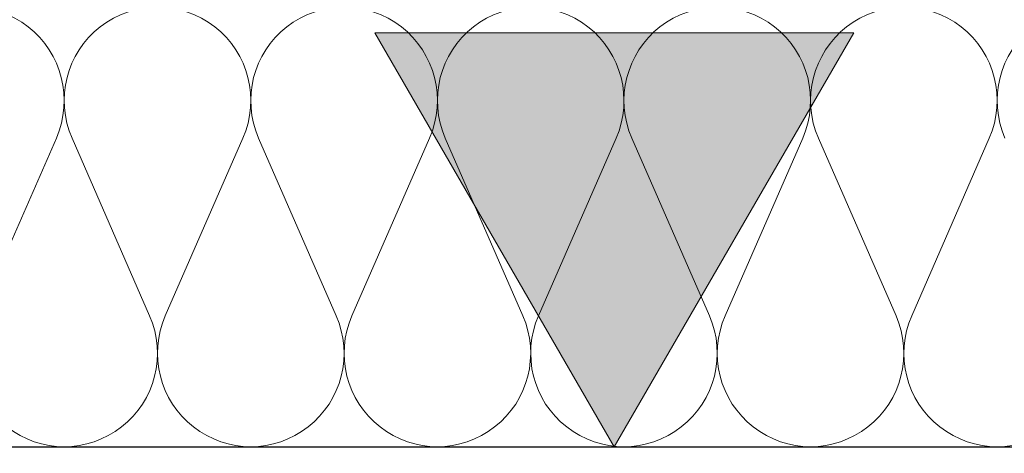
# Model space of a CAD drawing. Extents: x -547885 to -186295, y -25370 to 156194.
# Tile 50 of 256: x -513472 to -513091, y -7972 to -7804. Entities that reach past the tile are written whole.
import ezdxf

# ---------------------------------------------------------------- set-up
doc = ezdxf.new("R2010")
doc.units = 0
doc.header["$MEASUREMENT"] = 0
for name, color, linetype, lineweight in [('Arch stropy_Nr_Pióra__1', 7, 'Continuous', 25), ('INWENT WYMIARY_Nr_Pióra__21', 7, 'Continuous', 9), ('INWENT WYMIARY_Nr_Pióra__5', 7, 'Continuous', 13)]:
    doc.layers.add(name, color=color, linetype=linetype, lineweight=lineweight)
doc.layers.add('Inwent Izolacje', color=7, linetype='Continuous')
doc.layers.add('INWENT WYMIARY', color=7, linetype='Continuous')
doc.layers.add('Inwent Izolacje_Nr_Pióra__2', color=7, linetype='Continuous', lineweight=13, true_color=0x7f7f7f)
doc.styles.add('GENERATED_STYLE_2', font='txt')
doc.dimstyles.new('GENERATED_STYLE__11', dxfattribs={"dimtxt": 160.000002, "dimasz": 110.144928, "dimexe": 0.18, "dimexo": 40, "dimgap": 0.09, "dimtad": 1, "dimtih": 1, "dimtoh": 1, "dimdec": 0, "dimzin": 0, "dimdsep": 46, "dimtxsty": 'GENERATED_STYLE_2', "dimblk": 'ARROWHEAD_5', "dimblk1": 'ARROWHEAD_5', "dimblk2": 'ARROWHEAD_5', "dimcen": 0.09, "dimclrd": 7, "dimclre": 7, "dimclrt": 7, "dimazin": 0, "dimtfac": 1, "dimtdec": 4, "dimtmove": 0, "dimatfit": 3, "dimfxl": 0, "dimtolj": 1, "dimtzin": 0, "dimarcsym": 0})

# ---------------------------------------------------------------- blocks, each defined once
blk = doc.blocks.new('Izolacja cieplna 14_254', base_point=(-507889.55, -7969.58))
at = {"layer": 'Inwent Izolacje_Nr_Pióra__2', "linetype": 'Continuous'}
for p, q in [((-513457.8, -7850.24), (-513487.86, -7918.92)), ((-513421.66, -7918.92), (-513451.73, -7850.24)), ((-513385.52, -7850.24), (-513415.59, -7918.92)), ((-513349.38, -7918.92), (-513379.45, -7850.24)), ((-513313.25, -7850.24), (-513343.31, -7918.92)), ((-513277.11, -7918.92), (-513307.18, -7850.24)), ((-513240.97, -7850.24), (-513271.04, -7918.92)), ((-513204.83, -7918.92), (-513234.9, -7850.24)), ((-513168.7, -7850.24), (-513198.76, -7918.92)), ((-513132.56, -7918.92), (-513162.62, -7850.24)), ((-513096.42, -7850.24), (-513126.49, -7918.92))]:
    blk.add_line(p, q, dxfattribs=at)
for centre, start_param, end_param in [((-513490.9, -7835.73), 1.158003, 5.125183), ((-513418.62, -7835.73), 1.158003, 5.125183), ((-513346.35, -7835.73), 1.158003, 5.125183), ((-513274.07, -7835.73), 1.158003, 5.125183), ((-513201.8, -7835.73), 1.158003, 5.125183), ((-513129.52, -7835.73), 1.158003, 5.125183), ((-513057.25, -7835.73), 1.158003, 5.125183), ((-513454.76, -7933.42), 4.299595, 8.266774), ((-513382.49, -7933.42), 4.299595, 8.266774), ((-513310.21, -7933.42), 4.299595, 8.266774), ((-513237.94, -7933.42), 4.299595, 8.266774), ((-513165.66, -7933.42), 4.299595, 8.266774), ((-513093.38, -7933.42), 4.299595, 8.266774)]:
    blk.add_ellipse(centre, major_axis=(0, -36.15), ratio=0.999515, start_param=start_param, end_param=end_param, dxfattribs=at)
blk = doc.blocks.new('Wymiary_54', base_point=(-513241.67, -7969.58))
at = {"layer": 'INWENT WYMIARY_Nr_Pióra__21', "linetype": 'Continuous'}
blk.add_hatch(color=256, dxfattribs=at).paths.add_polyline_path([(-513241.67, -7969.58), (-513334.47, -7809.58), (-513148.87, -7809.58)], flags=0)
for p, q in [((-513241.67, -7969.58), (-513334.47, -7809.58)), ((-513334.47, -7809.58), (-513148.87, -7809.58)), ((-513148.87, -7809.58), (-513241.67, -7969.58)), ((-513241.67, -7969.58), (-513361.67, -7969.58)), ((-513241.67, -7969.58), (-513121.67, -7969.58))]:
    blk.add_line(p, q, dxfattribs=at)
blk = doc.blocks.new('*D903')
at = {"layer": 'INWENT WYMIARY_Nr_Pióra__5', "linetype": 'Continuous'}
for points in [[(-517708.7, -7638.18), (-517674.98, -7749.08), (-517734.95, -7751.08)], [(-517702.05, -7969.58), (-517732.8, -7857.82), (-517672.81, -7857.42)]]:
    blk.add_hatch(color=256, dxfattribs=at).paths.add_polyline_path(points, flags=0)
for p, q in [((-517708.7, -7638.18), (-517734.95, -7751.08)), ((-517708.7, -7638.18), (-517674.98, -7749.08)), ((-517674.98, -7749.08), (-517734.95, -7751.08)), ((-517732.8, -7857.82), (-517672.81, -7857.42)), ((-517702.05, -7969.58), (-517732.8, -7857.82)), ((-517702.05, -7969.58), (-517672.81, -7857.42))]:
    blk.add_line(p, q, dxfattribs=at)
blk.add_arc((-525960.6, -7969.58), 8258.56, 0.776767, 1.523015, dxfattribs=at)
at = {"layer": 'INWENT WYMIARY_Nr_Pióra__21', "insert": (-517543.74, -7880.63), "char_height": 160, "attachment_point": 7, "style": 'GENERATED_STYLE_2'}
blk.add_mtext('{2,30°}', dxfattribs=at)
blk = doc.blocks.new('ARROWHEAD_5')
at = {"color": 0, "linetype": 'Continuous', "lineweight": 0}
blk.add_line((0, 0), (-1, 0), dxfattribs=at)
blk.add_solid([(-1, 0.2679), (0, 0), (-1, -0.2679), (-1, 0.2679)], dxfattribs=at)
blk = doc.blocks.new('*D904')
at = {"layer": 'INWENT WYMIARY_Nr_Pióra__5', "linetype": 'Continuous'}
for points in [[(-511514.75, -7603.27), (-511489.09, -7716.31), (-511549.04, -7713.99)], [(-511523.09, -7969.58), (-511552.31, -7857.41), (-511492.31, -7857.83)]]:
    blk.add_hatch(color=256, dxfattribs=at).paths.add_polyline_path(points, flags=0)
for p, q in [((-511514.75, -7603.27), (-511549.04, -7713.99)), ((-511514.75, -7603.27), (-511489.09, -7716.31)), ((-511489.09, -7716.31), (-511549.04, -7713.99)), ((-511523.09, -7969.58), (-511552.31, -7857.41)), ((-511552.31, -7857.41), (-511492.31, -7857.83)), ((-511523.09, -7969.58), (-511492.31, -7857.83))]:
    blk.add_line(p, q, dxfattribs=at)
blk.add_arc((-503474.8, -7969.58), 8048.28, 178.18843, 179.202939, dxfattribs=at)
at = {"layer": 'INWENT WYMIARY_Nr_Pióra__21', "insert": (-512129.72, -7862.74), "char_height": 160, "attachment_point": 7, "style": 'GENERATED_STYLE_2'}
blk.add_mtext('{2,61°}', dxfattribs=at)

msp = doc.modelspace()

# ---------------------------------------------------------------- linework, layer by layer
at = {"layer": 'Arch stropy_Nr_Pióra__1', "linetype": 'Continuous'}
msp.add_line((-519959.55, -7969.58), (-507889.55, -7969.58), dxfattribs=at)

# ---------------------------------------------------------------- block references
at = {"layer": 'Inwent Izolacje', "color": 104, "linetype": 'Continuous', "lineweight": 13, "true_color": 0x029e21}
msp.add_blockref('Izolacja cieplna 14_254', (-507889.55, -7969.58), dxfattribs=at)
at = {"layer": 'INWENT WYMIARY', "linetype": 'Continuous'}
msp.add_blockref('Wymiary_54', (-513241.67, -7969.58), dxfattribs=at)

# ---------------------------------------------------------------- dimensions: what is measured, and where the dimension line sits
for base, center, p2, picture, middle in [((-517703.71, -7803.85), (-525960.6, -7969.58), (-507889.55, -7969.58), '*D903', (-517287.01, -7800.63)), ((-511521, -7786.38), (-503474.8, -7969.58), (-519959.55, -7969.58), '*D904', (-511872.98, -7782.74))]:
    dim = msp.add_angular_dim_3p(base=base, center=center, p1=(-514009.41, -7489.61), p2=p2, dimstyle='GENERATED_STYLE__11', dxfattribs=at)
    dim.commit()
    dim.dimension.update_dxf_attribs({"geometry": picture, "text_midpoint": middle, "dimtype": 165})

doc.saveas('drawing.dxf')
